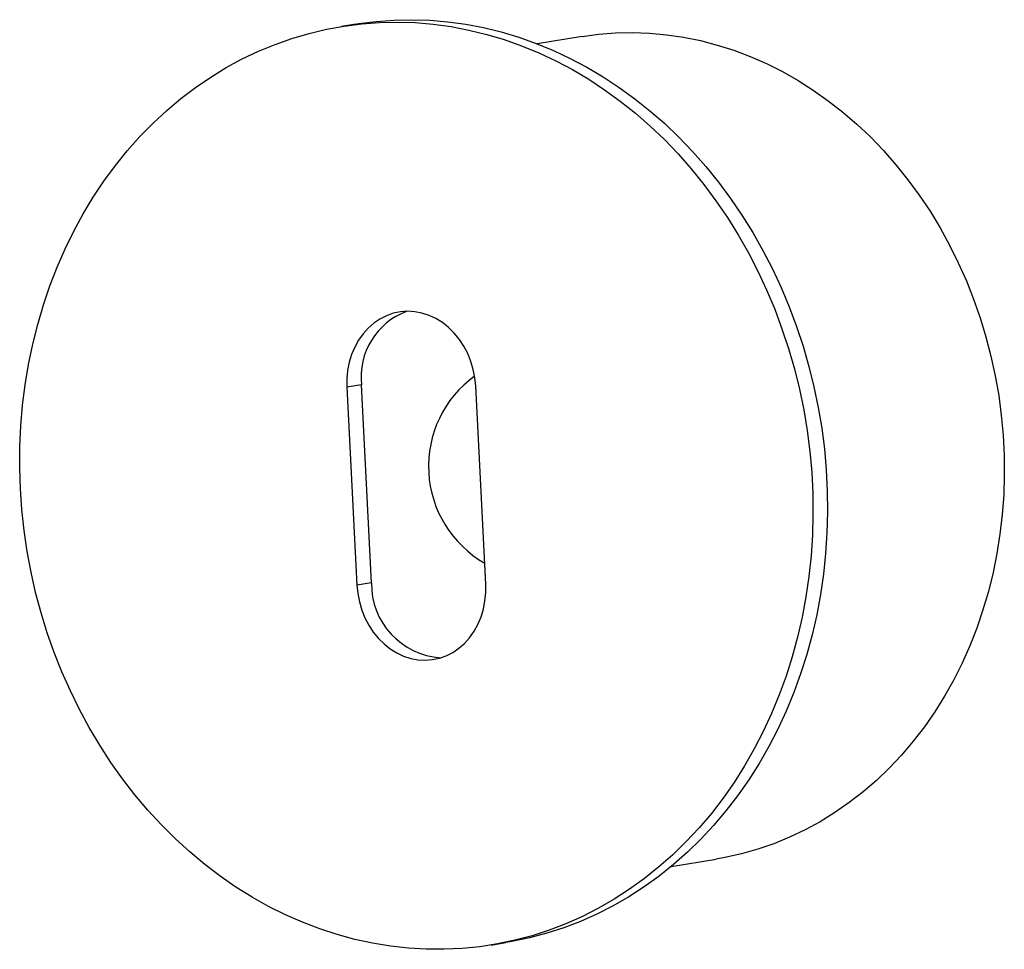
# Model space of a CAD drawing. Header units: millimetres. Extents: x -28.5 to 42.3, y -33.4 to 33.5.
import ezdxf

# ---------------------------------------------------------------- set-up
doc = ezdxf.new("R2010")
doc.units = ezdxf.units.MM

msp = doc.modelspace()

# ---------------------------------------------------------------- linework, layer by layer
at = {"color": 7, "linetype": 'Continuous', "lineweight": 25}
for p, q in [((-4.342, 33.234), (-5.389, 33.064)), ((11.924, 32.339), (8.695, 31.813)), ((-3.949, 7.259), (-4.996, 7.089)), ((-4.996, 7.089), (-4.277, -7.158)), ((-3.23, -6.988), (-3.949, 7.259)), ((4.996, -7.089), (4.277, 7.158)), ((-3.23, -6.988), (-4.277, -7.158)), ((18.347, -27.405), (21.576, -26.879)), ((5.389, -33.064), (6.436, -32.893))]:
    msp.add_line(p, q, dxfattribs=at)
at = {"color": 7, "linetype": 'Continuous', "lineweight": 25, "flags": 128}
for points in [[(-28.494, -0.214), (-28.541, 1.294), (-28.53, 2.8), (-28.461, 4.3), (-28.333, 5.792), (-28.147, 7.271), (-27.904, 8.736), (-27.604, 10.182), (-27.247, 11.608), (-26.835, 13.011), (-26.368, 14.386), (-25.847, 15.733), (-25.274, 17.047), (-24.648, 18.326), (-23.973, 19.568), (-23.248, 20.77), (-22.476, 21.929), (-21.658, 23.044), (-20.796, 24.112), (-19.891, 25.13), (-18.945, 26.097), (-17.961, 27.01), (-16.94, 27.869), (-15.885, 28.671), (-14.797, 29.414), (-13.679, 30.096), (-12.533, 30.718), (-11.361, 31.276), (-10.166, 31.771), (-8.951, 32.201), (-7.717, 32.565), (-6.467, 32.863), (-5.204, 33.093), (-3.931, 33.256), (-2.649, 33.351), (-1.362, 33.377), (-0.072, 33.336), (1.218, 33.226), (2.505, 33.049), (3.787, 32.804), (5.062, 32.492), (6.326, 32.114), (7.577, 31.67), (8.813, 31.161), (10.031, 30.589), (11.228, 29.954), (12.403, 29.258), (13.552, 28.502), (14.673, 27.688), (15.764, 26.817), (16.824, 25.892), (17.848, 24.914), (18.837, 23.885), (19.787, 22.807), (20.696, 21.682), (21.563, 20.513), (22.386, 19.303), (23.164, 18.052), (23.894, 16.765), (24.575, 15.444), (25.206, 14.091), (25.786, 12.709), (26.312, 11.302), (26.786, 9.871), (27.204, 8.42), (27.567, 6.952), (27.873, 5.47), (28.123, 3.976), (28.315, 2.475), (28.449, 0.968), (28.525, -0.54), (28.543, -2.048), (28.503, -3.551), (28.404, -5.047), (28.247, -6.533), (28.033, -8.005), (27.761, -9.462), (27.433, -10.898), (27.048, -12.313), (26.609, -13.702), (26.114, -15.063), (25.567, -16.394), (24.967, -17.691), (24.317, -18.952), (23.616, -20.174), (22.868, -21.355), (22.073, -22.492), (21.232, -23.584), (20.348, -24.627), (19.423, -25.62), (18.458, -26.56), (17.455, -27.447), (16.417, -28.277), (15.345, -29.049), (14.242, -29.763), (13.109, -30.415), (11.95, -31.005), (10.767, -31.532), (9.561, -31.994), (8.336, -32.391), (7.094, -32.722), (5.837, -32.986), (4.569, -33.183), (3.291, -33.312), (2.006, -33.373), (0.717, -33.365), (-0.573, -33.29), (-1.862, -33.146), (-3.147, -32.935), (-4.426, -32.656), (-5.695, -32.311), (-6.953, -31.9), (-8.197, -31.423), (-9.424, -30.883), (-10.632, -30.279), (-11.819, -29.613), (-12.981, -28.887), (-14.116, -28.102), (-15.223, -27.26), (-16.298, -26.361), (-17.34, -25.409), (-18.347, -24.405), (-19.317, -23.352), (-20.247, -22.25), (-21.135, -21.103), (-21.98, -19.913), (-22.781, -18.682), (-23.535, -17.413), (-24.241, -16.109), (-24.897, -14.771), (-25.502, -13.404), (-26.056, -12.009), (-26.556, -10.589), (-27.002, -9.148), (-27.392, -7.688), (-27.727, -6.213), (-28.005, -4.724), (-28.226, -3.226), (-28.389, -1.722), (-28.494, -0.214)], [(-4.342, 33.234), (-4.157, 33.264), (-2.884, 33.427), (-1.602, 33.521), (-0.315, 33.548), (0.975, 33.507), (2.264, 33.397), (3.552, 33.22), (4.834, 32.975), (6.109, 32.663), (7.373, 32.284), (8.624, 31.84), (9.86, 31.332), (11.078, 30.759), (12.275, 30.124), (13.45, 29.428), (14.599, 28.673), (15.72, 27.859), (16.811, 26.988), (17.871, 26.063), (18.895, 25.084), (19.884, 24.055), (20.834, 22.977), (21.743, 21.853), (22.61, 20.684), (23.433, 19.473), (24.211, 18.223), (24.941, 16.936), (25.622, 15.615), (26.253, 14.262), (26.832, 12.88), (27.359, 11.472), (27.832, 10.042), (28.251, 8.591), (28.614, 7.123), (28.92, 5.641), (29.17, 4.147), (29.362, 2.646), (29.496, 1.139), (29.572, -0.37), (29.59, -1.877), (29.55, -3.381), (29.451, -4.877), (29.294, -6.362), (29.08, -7.835), (28.808, -9.291), (28.48, -10.728), (28.095, -12.142), (27.655, -13.531), (27.161, -14.893), (26.614, -16.223), (26.014, -17.52), (25.364, -18.781), (24.663, -20.003), (23.915, -21.184), (23.119, -22.322), (22.279, -23.413), (21.395, -24.456), (20.47, -25.449), (19.505, -26.39), (18.502, -27.276), (17.464, -28.106), (16.392, -28.879), (15.289, -29.592), (14.156, -30.244), (12.997, -30.834), (11.813, -31.361), (10.608, -31.824), (9.383, -32.221), (8.141, -32.552), (6.884, -32.816), (6.436, -32.893)], [(11.924, 32.339), (13.108, 32.499), (14.325, 32.594), (15.548, 32.62), (16.773, 32.578), (17.999, 32.467), (19.222, 32.288), (20.438, 32.04), (21.647, 31.725), (22.844, 31.344), (24.027, 30.896), (25.194, 30.384), (26.341, 29.809), (27.466, 29.171), (28.566, 28.472), (29.639, 27.714), (30.683, 26.898), (31.694, 26.027), (32.672, 25.103), (33.612, 24.127), (34.514, 23.101), (35.375, 22.029), (36.193, 20.913), (36.966, 19.754), (37.693, 18.557), (38.371, 17.323), (39, 16.055), (39.578, 14.757), (40.103, 13.431), (40.575, 12.081), (40.991, 10.709), (41.352, 9.319), (41.657, 7.913), (41.904, 6.496), (42.093, 5.07), (42.224, 3.638), (42.296, 2.205), (42.31, 0.773), (42.265, -0.655), (42.161, -2.075), (41.998, -3.484), (41.778, -4.879), (41.5, -6.256), (41.165, -7.612), (40.774, -8.945), (40.328, -10.251), (39.827, -11.527), (39.273, -12.77), (38.668, -13.977), (38.012, -15.147), (37.307, -16.275), (36.555, -17.359), (35.758, -18.397), (34.917, -19.386), (34.033, -20.325), (33.111, -21.211), (32.15, -22.041), (31.154, -22.815), (30.125, -23.529), (29.065, -24.184), (27.977, -24.776), (26.863, -25.306), (25.726, -25.77), (24.568, -26.169), (23.393, -26.502), (22.201, -26.768), (21.576, -26.879)], [(4.277, 7.158), (4.217, 7.766), (4.1, 8.366), (3.926, 8.95), (3.699, 9.511), (3.42, 10.042), (3.095, 10.537), (2.725, 10.988), (2.317, 11.391), (1.875, 11.74), (1.405, 12.032), (0.913, 12.261), (0.405, 12.426), (-0.113, 12.524), (-0.633, 12.554), (-1.151, 12.516), (-1.658, 12.41), (-2.149, 12.238), (-2.618, 12.001), (-3.058, 11.703), (-3.464, 11.348), (-3.832, 10.939), (-4.155, 10.482), (-4.431, 9.983), (-4.656, 9.448), (-4.826, 8.884), (-4.941, 8.298), (-4.997, 7.697), (-4.996, 7.089)], [(-4.277, -7.158), (-4.217, -7.766), (-4.1, -8.366), (-3.926, -8.95), (-3.699, -9.511), (-3.42, -10.042), (-3.095, -10.537), (-2.725, -10.988), (-2.317, -11.391), (-1.875, -11.74), (-1.405, -12.032), (-0.913, -12.261), (-0.405, -12.426), (0.113, -12.524), (0.633, -12.554), (1.151, -12.516), (1.658, -12.41), (2.149, -12.238), (2.618, -12.001), (3.058, -11.703), (3.464, -11.348), (3.832, -10.939), (4.155, -10.482), (4.431, -9.983), (4.656, -9.448), (4.826, -8.884), (4.941, -8.298), (4.997, -7.697), (4.996, -7.089)]]:
    msp.add_lwpolyline(points, dxfattribs=at)
at = {"color": 7, "linetype": 'Continuous', "lineweight": 25}
for centre, radius, start, end in [((1.093, 7.811), 5.072, 110.79111, 186.24351), ((8.898, 1.394), 8.02, 125.88376, 240.2554), ((2.1, -7.063), 5.331, 179.19299, 266.2742)]:
    msp.add_arc(centre, radius, start, end, dxfattribs=at)

doc.saveas('drawing.dxf')
